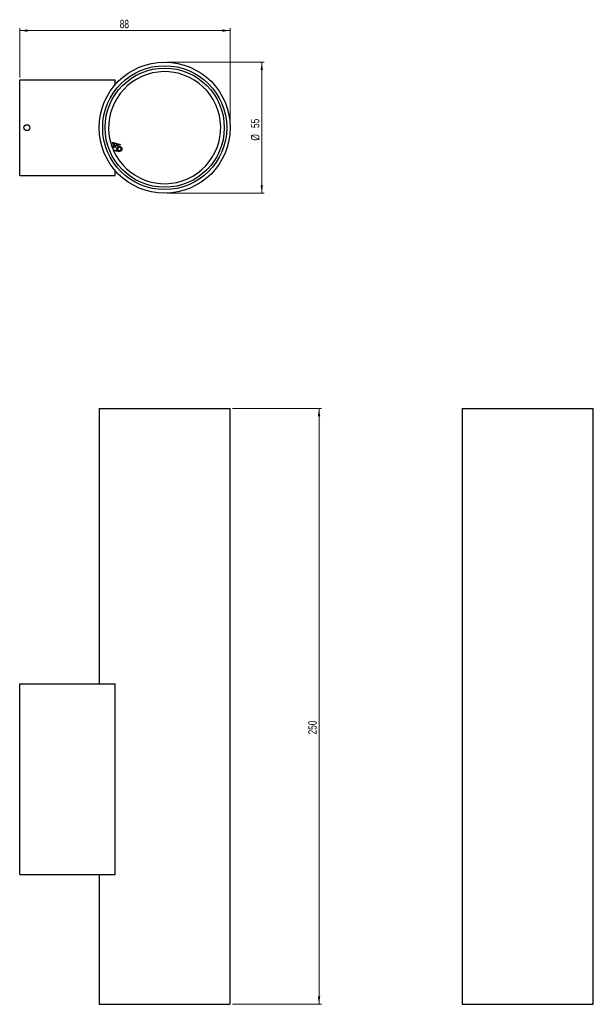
# Model space of a CAD drawing. Header units: millimetres. Extents: x 632 to 873, y 360 to 773.
import ezdxf

# ---------------------------------------------------------------- set-up
doc = ezdxf.new("R2010")
doc.units = ezdxf.units.MM
doc.header["$PDSIZE"] = -1
doc.styles.add('SLDTEXTSTYLE0', font='TXT', dxfattribs={"width": 0.75})
doc.dimstyles.new('SLDDIMSTYLE0', dxfattribs={"dimtxt": 3.5, "dimasz": 3.302, "dimexe": 0, "dimexo": 0.0625, "dimgap": 0.875, "dimtad": 1, "dimdec": 0, "dimrnd": 1e-09, "dimzin": 12, "dimdsep": 46, "dimtxsty": 'SLDTEXTSTYLE0', "dimsah": 1, "dimcen": 0.09, "dimadec": 0, "dimazin": 3, "dimtfac": 1, "dimtdec": 0, "dimtofl": 0, "dimtmove": 0, "dimatfit": 3, "dimfxl": 0, "dimfrac": 2, "dimtolj": 1, "dimtzin": 12, "dimarcsym": 0})
doc.dimstyles.new('SLDDIMSTYLE1', dxfattribs={"dimtxt": 3.5, "dimasz": 3.302, "dimexe": 0, "dimexo": 0.0625, "dimgap": 0.875, "dimtad": 1, "dimdec": 0, "dimrnd": 1e-09, "dimzin": 12, "dimdsep": 46, "dimtxsty": 'SLDTEXTSTYLE0', "dimsah": 1, "dimcen": 0.09, "dimadec": 0, "dimazin": 3, "dimtfac": 1, "dimtofl": 0, "dimtmove": 0, "dimatfit": 3, "dimfxl": 0, "dimfrac": 2, "dimtolj": 1, "dimtzin": 12, "dimarcsym": 0})

# ---------------------------------------------------------------- blocks, each defined once
blk = doc.blocks.new('_D')
at = {"color": 7, "linetype": 'Continuous', "lineweight": 0}
for p, q in [((721.67, 610.27), (758.9, 610.27)), ((757.9, 360.27), (757.9, 610.27)), ((721.67, 360.27), (758.9, 360.27))]:
    blk.add_line(p, q, dxfattribs=at)
at = {"color": 7, "linetype": 'Continuous', "lineweight": 18}
for points in [[(757.9, 610.27), (757.4, 606.97), (758.41, 606.97)], [(757.9, 360.27), (758.41, 363.57), (757.4, 363.57)]]:
    blk.add_solid(points, dxfattribs=at)
at = {"color": 7, "linetype": 'Continuous', "lineweight": 18, "insert": (753.39, 473.46), "char_height": 3.5, "attachment_point": 1, "rotation": 90, "style": 'SLDTEXTSTYLE0'}
blk.add_mtext('250', dxfattribs=at)
blk = doc.blocks.new('_D_1')
at = {"color": 7, "linetype": 'Continuous', "lineweight": 0}
for p, q in [((632.38, 749.03), (632.38, 769.77)), ((720.67, 768.77), (632.38, 768.77)), ((720.67, 729.03), (720.67, 769.77))]:
    blk.add_line(p, q, dxfattribs=at)
at = {"color": 7, "linetype": 'Continuous', "lineweight": 18}
for points in [[(632.38, 768.77), (635.68, 768.26), (635.68, 769.27)], [(720.67, 768.77), (717.37, 769.27), (717.37, 768.26)]]:
    blk.add_solid(points, dxfattribs=at)
at = {"color": 7, "linetype": 'Continuous', "lineweight": 18, "insert": (674.32, 773.28), "char_height": 3.5, "attachment_point": 1, "style": 'SLDTEXTSTYLE0'}
blk.add_mtext('88', dxfattribs=at)
blk = doc.blocks.new('_D_2')
at = {"color": 7, "linetype": 'Continuous', "lineweight": 0}
for p, q in [((694.17, 755.53), (734.9, 755.53)), ((733.9, 755.53), (733.9, 700.53)), ((694.17, 700.53), (734.9, 700.53))]:
    blk.add_line(p, q, dxfattribs=at)
at = {"color": 7, "linetype": 'Continuous', "lineweight": 18}
for points in [[(733.9, 755.53), (733.4, 752.23), (734.41, 752.23)], [(733.9, 700.53), (734.41, 703.83), (733.4, 703.83)]]:
    blk.add_solid(points, dxfattribs=at)
at = {"color": 7, "linetype": 'Continuous', "lineweight": 18, "char_height": 3.5, "attachment_point": 1, "rotation": 90, "style": 'SLDTEXTSTYLE0'}
for s, insert in [('55', (729.34, 727.86)), ('%%c', (729.39, 722.58))]:
    blk.add_mtext(s, dxfattribs=dict(at, insert=insert))

msp = doc.modelspace()

# ---------------------------------------------------------------- linework, layer by layer
at = {"color": 7, "linetype": 'Continuous', "lineweight": 25}
for p, q in [((632.38, 748.03), (672.38, 748.03)), ((632.38, 708.03), (632.38, 748.03)), ((672.38, 746.03), (672.38, 748.03)), ((671.08, 720.1), (671.85, 720.36)), ((671.19, 719.77), (671.08, 720.1)), ((671.96, 720.03), (671.19, 719.77)), ((671.32, 721.94), (674.56, 720.98)), ((671.85, 720.36), (671.32, 721.94)), ((673.54, 720.93), (671.84, 721.44)), ((671.84, 721.44), (672.17, 720.47)), ((672.1, 719.63), (671.96, 720.03)), ((672.41, 719.74), (672.1, 719.63)), ((672.17, 720.47), (673.54, 720.93)), ((674.58, 720.92), (672.28, 720.14)), ((672.28, 720.14), (672.41, 719.74)), ((674.56, 720.98), (674.58, 720.92)), ((671.68, 718.37), (671.73, 718.71)), ((673.55, 718.09), (671.68, 718.37)), ((671.73, 718.71), (673.41, 718.47)), ((632.38, 708.03), (672.38, 708.03)), ((672.38, 708.03), (672.38, 710.03)), ((665.67, 610.27), (665.67, 494.77)), ((665.67, 610.27), (720.67, 610.27)), ((720.67, 360.27), (720.67, 610.27)), ((817.92, 610.27), (817.92, 360.27)), ((817.92, 610.27), (872.92, 610.27)), ((872.92, 360.27), (872.92, 610.27)), ((632.38, 414.77), (632.38, 494.77)), ((632.38, 494.77), (672.38, 494.77)), ((672.38, 414.77), (672.38, 494.77)), ((632.38, 414.77), (672.38, 414.77)), ((665.67, 414.77), (665.67, 360.27)), ((665.67, 360.27), (720.67, 360.27)), ((817.92, 360.27), (872.92, 360.27))]:
    msp.add_line(p, q, dxfattribs=at)
for centre, radius in [((693.17, 728.03), 27.5), ((693.17, 728.03), 26), ((693.17, 728.03), 25), ((635.38, 728.03), 1.25)]:
    msp.add_circle(centre, radius, dxfattribs=at)
msp.add_arc((693.17, 728.03), 23.5, 204.288, 203.995, dxfattribs=at)
for points, knots in [([(673.21, 718.76), (673.16, 718.9), (673.07, 719.19), (673.19, 719.6), (673.41, 719.92), (673.62, 720.04), (673.72, 720.09)], [0, 0, 0, 0, 0.2793768, 0.5591244, 0.7794469, 1, 1, 1, 1]), ([(673.41, 718.47), (673.37, 718.52), (673.29, 718.61), (673.23, 718.71), (673.21, 718.76)], [0, 0, 0, 0, 0.560007, 1, 1, 1, 1]), ([(673.86, 719.79), (673.77, 719.73), (673.59, 719.62), (673.46, 719.33), (673.43, 719.06), (673.49, 718.9), (673.52, 718.82)], [0, 0, 0, 0, 0.279558, 0.559299, 0.779579, 1, 1, 1, 1]), ([(673.52, 718.82), (673.57, 718.73), (673.69, 718.54), (673.97, 718.41), (674.25, 718.38), (674.41, 718.44), (674.49, 718.47)], [0, 0, 0, 0, 0.279617, 0.559346, 0.779616, 1, 1, 1, 1]), ([(673.72, 720.09), (673.87, 720.15), (674.17, 720.25), (674.62, 720.13), (674.96, 719.89), (675.08, 719.68), (675.15, 719.57)], [0, 0, 0, 0, 0.279646, 0.558948, 0.779496, 1, 1, 1, 1]), ([(674.83, 719.44), (674.78, 719.53), (674.66, 719.71), (674.38, 719.84), (674.1, 719.87), (673.94, 719.82), (673.86, 719.79)], [0, 0, 0, 0, 0.279522, 0.559307, 0.779561, 1, 1, 1, 1]), ([(674.49, 718.47), (674.58, 718.52), (674.76, 718.64), (674.89, 718.92), (674.92, 719.2), (674.86, 719.36), (674.83, 719.44)], [0, 0, 0, 0, 0.279539, 0.55932, 0.779562, 1, 1, 1, 1]), ([(675.15, 719.57), (675.2, 719.42), (675.29, 719.12), (675.19, 718.68), (674.95, 718.35), (674.74, 718.23), (674.64, 718.16)], [0, 0, 0, 0, 0.279652, 0.5590815, 0.77954, 1, 1, 1, 1]), ([(674.64, 718.16), (674.44, 718.11), (674.08, 718.01), (673.71, 718.06), (673.55, 718.09)], [0, 0, 0, 0, 0.558194, 1, 1, 1, 1])]:
    msp.add_open_spline(points, degree=3, knots=knots, dxfattribs=at)
at = {"color": 7, "linetype": 'Continuous', "lineweight": 0}
msp.add_point((720.67, 728.03), dxfattribs=at)

# ---------------------------------------------------------------- dimensions: what is measured, and where the dimension line sits
at = {"color": 7, "linetype": 'Continuous', "lineweight": 18}
dim = msp.add_linear_dim(base=(632.38, 768.77), p1=(720.67, 728.03), p2=(632.38, 748.03), dimstyle='SLDDIMSTYLE1', dxfattribs=at)
dim.commit()
dim.dimension.update_dxf_attribs({"geometry": '_D_1', "text_midpoint": (676.9, 768.77), "dimtype": 160})
dim = msp.add_linear_dim(base=(733.9, 700.53), p1=(693.17, 755.53), p2=(693.17, 700.53), angle=90, text='%%c<>', dimstyle='SLDDIMSTYLE0', dxfattribs=at)
dim.commit()
dim.dimension.update_dxf_attribs({"geometry": '_D_2', "text_midpoint": (733.9, 727.81), "dimtype": 160})
dim = msp.add_linear_dim(base=(757.9, 610.27), p1=(720.67, 360.27), p2=(720.67, 610.27), angle=90, dimstyle='SLDDIMSTYLE0', dxfattribs=at)
dim.commit()
dim.dimension.update_dxf_attribs({"geometry": '_D', "text_midpoint": (757.9, 477.34), "dimtype": 160})

doc.saveas('drawing.dxf')
